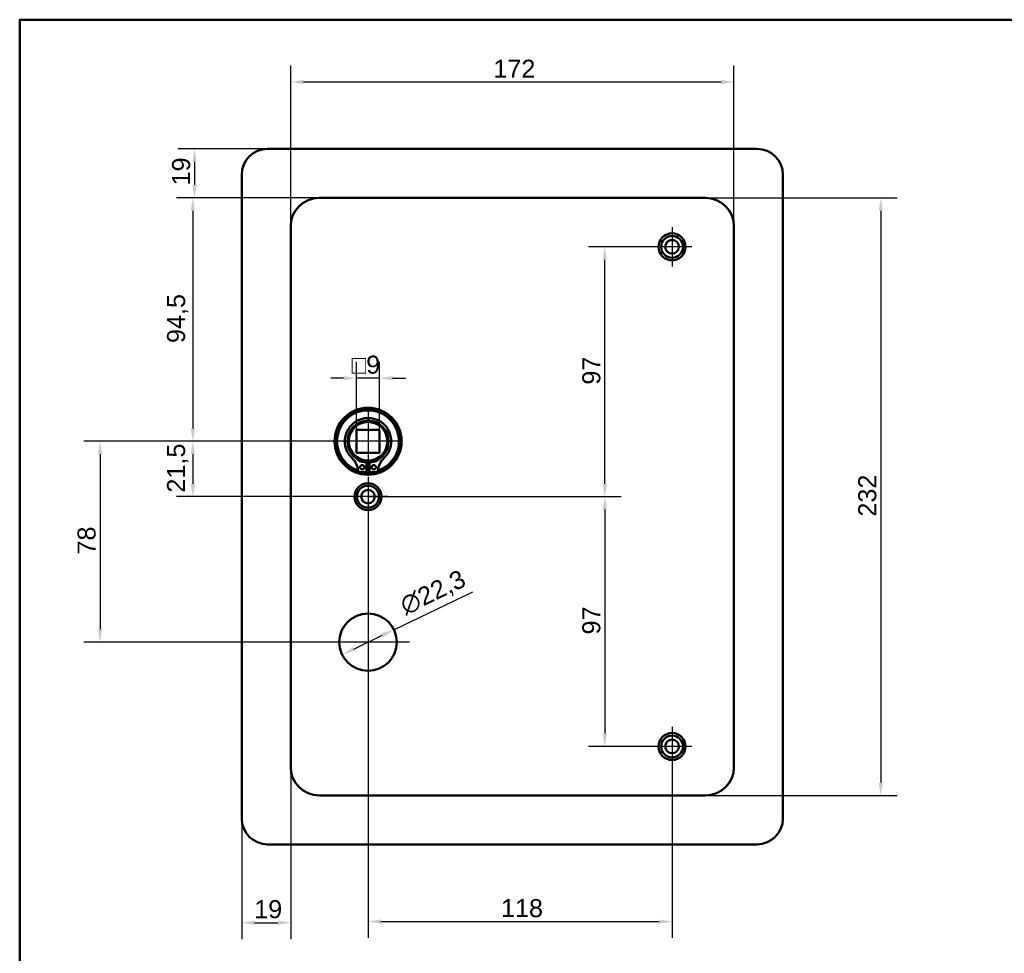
# Model space of a CAD drawing. Header units: millimetres. Extents: x 20 to 833, y 20 to 574.
# Tile 2 of 4: x 20 to 402, y 212 to 574. Entities that reach past the tile are written whole.
import ezdxf

# ---------------------------------------------------------------- set-up
doc = ezdxf.new("R2010")
doc.units = ezdxf.units.MM
doc.header["$LTSCALE"] = 2
for name, color, linetype, lineweight in [('Bemaßungen(DIN)', 7, 'Continuous', 25), ('Mittelpunktmarkierung(DIN)', 7, 'Continuous', 25), ('Sichtbare Kanten(DIN)', 7, 'Continuous', 50), ('Skizziergeometrie(DIN)', 7, 'Continuous', 50)]:
    doc.layers.add(name, color=color, linetype=linetype, lineweight=lineweight)
doc.styles.add('STANDARD-DIN~0', font='arial.ttf')
doc.dimstyles.new('CAD-LAN', dxfattribs={"dimscale": 2, "dimtxt": 3.5, "dimasz": 2.5, "dimexe": 3.175, "dimexo": 0, "dimgap": 0.8, "dimtad": 1, "dimrnd": 1e-08, "dimtxsty": 'STANDARD-DIN~0', "dimcen": 0.09, "dimdle": 10, "dimclrd": 250, "dimclre": 250, "dimclrt": 250, "dimadec": 0, "dimazin": 2, "dimtfac": 1, "dimtmove": 0, "dimatfit": 3, "dimfxl": 1, "dimtolj": 1, "dimtzin": 0, "dimlwd": 25, "dimlwe": 25, "dimarcsym": 0})

# ---------------------------------------------------------------- blocks, each defined once
blk = doc.blocks.new('Ränder Standardrahmen')
at = {"layer": 'Skizziergeometrie(DIN)', "flags": 128}
blk.add_lwpolyline([(10, 10), (10, 287), (410, 287), (410, 10), (10, 10)], dxfattribs=at)
blk = doc.blocks.new('*D8')
at = {"layer": 'Bemaßungen(DIN)', "color": 250, "linetype": 'Continuous', "lineweight": 25, "true_color": 0x3f3f3f, "transparency": 16777216}
for p, q in [((125.19, 493.82), (125.19, 556.17)), ((297.19, 493.82), (297.19, 556.17)), ((130.19, 549.82), (292.19, 549.82))]:
    blk.add_line(p, q, dxfattribs=at)
at = {"layer": 'Bemaßungen(DIN)', "color": 250, "linetype": 'Continuous', "true_color": 0x3f3f3f, "transparency": 16777216}
for points in [[(130.19, 550.65), (130.19, 548.99), (125.19, 549.82)], [(292.19, 550.65), (292.19, 548.99), (297.19, 549.82)]]:
    blk.add_solid(points, dxfattribs=at)
at = {"layer": 'Defpoints', "color": 0, "linetype": 'Continuous', "transparency": 16777216}
for p in [(297.19, 549.82), (125.19, 493.82), (297.19, 493.82)]:
    blk.add_point(p, dxfattribs=at)
at = {"layer": 'Bemaßungen(DIN)', "color": 250, "linetype": 'Continuous', "lineweight": 25, "true_color": 0x3f3f3f, "transparency": 16777216, "insert": (203.82, 558.45), "char_height": 7, "attachment_point": 1, "style": 'STANDARD-DIN~0'}
blk.add_mtext('\\A1;172', dxfattribs=at)
blk = doc.blocks.new('*D9')
at = {"layer": 'Bemaßungen(DIN)', "color": 250, "linetype": 'Continuous', "lineweight": 25, "true_color": 0x3f3f3f, "transparency": 16777216}
for p, q in [((286.19, 504.82), (360.54, 504.82)), ((354.19, 499.82), (354.19, 277.82)), ((286.19, 272.82), (360.54, 272.82))]:
    blk.add_line(p, q, dxfattribs=at)
at = {"layer": 'Bemaßungen(DIN)', "color": 250, "linetype": 'Continuous', "true_color": 0x3f3f3f, "transparency": 16777216}
for points in [[(353.36, 499.82), (355.03, 499.82), (354.19, 504.82)], [(353.36, 277.82), (355.03, 277.82), (354.19, 272.82)]]:
    blk.add_solid(points, dxfattribs=at)
at = {"layer": 'Defpoints', "color": 0, "linetype": 'Continuous', "transparency": 16777216}
for p in [(286.19, 504.82), (286.19, 272.82), (354.19, 272.82)]:
    blk.add_point(p, dxfattribs=at)
at = {"layer": 'Bemaßungen(DIN)', "color": 250, "linetype": 'Continuous', "lineweight": 25, "true_color": 0x3f3f3f, "transparency": 16777216, "insert": (345.44, 381.06), "char_height": 7, "attachment_point": 1, "rotation": 90, "style": 'STANDARD-DIN~0'}
blk.add_mtext('\\A1;232', dxfattribs=at)
blk = doc.blocks.new('*D10')
at = {"layer": 'Bemaßungen(DIN)', "color": 250, "linetype": 'Continuous', "lineweight": 25, "true_color": 0x3f3f3f, "transparency": 16777216}
for p, q in [((136.19, 504.82), (80.84, 504.82)), ((87.19, 499.82), (87.19, 415.32)), ((155.19, 410.32), (80.84, 410.32))]:
    blk.add_line(p, q, dxfattribs=at)
at = {"layer": 'Bemaßungen(DIN)', "color": 250, "linetype": 'Continuous', "true_color": 0x3f3f3f, "transparency": 16777216}
for points in [[(86.36, 499.82), (88.03, 499.82), (87.19, 504.82)], [(86.36, 415.32), (88.03, 415.32), (87.19, 410.32)]]:
    blk.add_solid(points, dxfattribs=at)
at = {"layer": 'Defpoints', "color": 0, "linetype": 'Continuous', "transparency": 16777216}
for p in [(136.19, 504.82), (87.19, 410.32), (155.19, 410.32)]:
    blk.add_point(p, dxfattribs=at)
at = {"layer": 'Bemaßungen(DIN)', "color": 250, "linetype": 'Continuous', "lineweight": 25, "true_color": 0x3f3f3f, "transparency": 16777216, "insert": (77.18, 448.45), "char_height": 7, "attachment_point": 1, "rotation": 90, "style": 'STANDARD-DIN~0'}
blk.add_mtext('\\A1;94,5', dxfattribs=at)
blk = doc.blocks.new('*D11')
at = {"layer": 'Bemaßungen(DIN)', "color": 250, "linetype": 'Continuous', "lineweight": 25, "true_color": 0x3f3f3f, "transparency": 16777216}
for p, q in [((116.19, 523.82), (81.53, 523.82)), ((87.88, 518.82), (87.88, 509.82)), ((136.19, 504.82), (81.53, 504.82))]:
    blk.add_line(p, q, dxfattribs=at)
at = {"layer": 'Bemaßungen(DIN)', "color": 250, "linetype": 'Continuous', "true_color": 0x3f3f3f, "transparency": 16777216}
for points in [[(87.05, 518.82), (88.72, 518.82), (87.88, 523.82)], [(87.05, 509.82), (88.72, 509.82), (87.88, 504.82)]]:
    blk.add_solid(points, dxfattribs=at)
at = {"layer": 'Defpoints', "color": 0, "linetype": 'Continuous', "transparency": 16777216}
for p in [(116.19, 523.82), (87.88, 504.82), (136.19, 504.82)]:
    blk.add_point(p, dxfattribs=at)
at = {"layer": 'Bemaßungen(DIN)', "color": 250, "linetype": 'Continuous', "lineweight": 25, "true_color": 0x3f3f3f, "transparency": 16777216, "insert": (79.13, 509.63), "char_height": 7, "attachment_point": 1, "rotation": 90, "style": 'STANDARD-DIN~0'}
blk.add_mtext('\\A1;19', dxfattribs=at)
blk = doc.blocks.new('*D12')
at = {"layer": 'Bemaßungen(DIN)', "color": 250, "linetype": 'Continuous', "lineweight": 25, "true_color": 0x3f3f3f, "transparency": 16777216}
for p, q in [((155.19, 410.32), (80.84, 410.32)), ((87.19, 405.32), (87.19, 393.82)), ((155.19, 388.82), (80.84, 388.82))]:
    blk.add_line(p, q, dxfattribs=at)
at = {"layer": 'Bemaßungen(DIN)', "color": 250, "linetype": 'Continuous', "true_color": 0x3f3f3f, "transparency": 16777216}
for points in [[(86.36, 405.32), (88.03, 405.32), (87.19, 410.32)], [(86.36, 393.82), (88.03, 393.82), (87.19, 388.82)]]:
    blk.add_solid(points, dxfattribs=at)
at = {"layer": 'Defpoints', "color": 0, "linetype": 'Continuous', "transparency": 16777216}
for p in [(155.19, 410.32), (87.19, 388.82), (155.19, 388.82)]:
    blk.add_point(p, dxfattribs=at)
at = {"layer": 'Bemaßungen(DIN)', "color": 250, "linetype": 'Continuous', "lineweight": 25, "true_color": 0x3f3f3f, "transparency": 16777216, "insert": (77.18, 390.39), "char_height": 7, "attachment_point": 1, "rotation": 90, "style": 'STANDARD-DIN~0'}
blk.add_mtext('\\A1;21,5', dxfattribs=at)
blk = doc.blocks.new('*D13')
at = {"layer": 'Bemaßungen(DIN)', "color": 250, "linetype": 'Continuous', "lineweight": 25, "true_color": 0x3f3f3f, "transparency": 16777216}
for p, q in [((155.19, 410.32), (44.84, 410.32)), ((51.19, 405.32), (51.19, 337.32)), ((155.19, 332.32), (44.84, 332.32))]:
    blk.add_line(p, q, dxfattribs=at)
at = {"layer": 'Bemaßungen(DIN)', "color": 250, "linetype": 'Continuous', "true_color": 0x3f3f3f, "transparency": 16777216}
for points in [[(50.36, 405.32), (52.03, 405.32), (51.19, 410.32)], [(50.36, 337.32), (52.03, 337.32), (51.19, 332.32)]]:
    blk.add_solid(points, dxfattribs=at)
at = {"layer": 'Defpoints', "color": 0, "linetype": 'Continuous', "transparency": 16777216}
for p in [(155.19, 410.32), (51.19, 332.32), (155.19, 332.32)]:
    blk.add_point(p, dxfattribs=at)
at = {"layer": 'Bemaßungen(DIN)', "color": 250, "linetype": 'Continuous', "lineweight": 25, "true_color": 0x3f3f3f, "transparency": 16777216, "insert": (42.44, 366.33), "char_height": 7, "attachment_point": 1, "rotation": 90, "style": 'STANDARD-DIN~0'}
blk.add_mtext('\\A1;78', dxfattribs=at)
blk = doc.blocks.new('*D14')
at = {"layer": 'Bemaßungen(DIN)', "color": 250, "linetype": 'Continuous', "lineweight": 25, "true_color": 0x3f3f3f, "transparency": 16777216}
for p, q in [((265.54, 485.82), (240.74, 485.82)), ((247.09, 393.82), (247.09, 480.82)), ((155.19, 388.82), (253.44, 388.82))]:
    blk.add_line(p, q, dxfattribs=at)
at = {"layer": 'Bemaßungen(DIN)', "color": 250, "linetype": 'Continuous', "true_color": 0x3f3f3f, "transparency": 16777216}
for points in [[(246.26, 480.82), (247.93, 480.82), (247.09, 485.82)], [(246.26, 393.82), (247.93, 393.82), (247.09, 388.82)]]:
    blk.add_solid(points, dxfattribs=at)
at = {"layer": 'Defpoints', "color": 0, "linetype": 'Continuous', "transparency": 16777216}
for p in [(247.09, 485.82), (265.54, 485.82), (155.19, 388.82)]:
    blk.add_point(p, dxfattribs=at)
at = {"layer": 'Bemaßungen(DIN)', "color": 250, "linetype": 'Continuous', "lineweight": 25, "true_color": 0x3f3f3f, "transparency": 16777216, "insert": (238.34, 432.31), "char_height": 7, "attachment_point": 1, "rotation": 90, "style": 'STANDARD-DIN~0'}
blk.add_mtext('\\A1;97', dxfattribs=at)
blk = doc.blocks.new('*D15')
at = {"layer": 'Bemaßungen(DIN)', "color": 250, "linetype": 'Continuous', "lineweight": 25, "true_color": 0x3f3f3f, "transparency": 16777216}
for p, q in [((155.19, 388.82), (253.44, 388.82)), ((247.09, 383.82), (247.09, 296.82)), ((265.54, 291.82), (240.74, 291.82))]:
    blk.add_line(p, q, dxfattribs=at)
at = {"layer": 'Bemaßungen(DIN)', "color": 250, "linetype": 'Continuous', "true_color": 0x3f3f3f, "transparency": 16777216}
for points in [[(246.26, 383.82), (247.93, 383.82), (247.09, 388.82)], [(246.26, 296.82), (247.93, 296.82), (247.09, 291.82)]]:
    blk.add_solid(points, dxfattribs=at)
at = {"layer": 'Defpoints', "color": 0, "linetype": 'Continuous', "transparency": 16777216}
for p in [(155.19, 388.82), (247.09, 291.82), (265.54, 291.82)]:
    blk.add_point(p, dxfattribs=at)
at = {"layer": 'Bemaßungen(DIN)', "color": 250, "linetype": 'Continuous', "lineweight": 25, "true_color": 0x3f3f3f, "transparency": 16777216, "insert": (238.34, 335.31), "char_height": 7, "attachment_point": 1, "rotation": 90, "style": 'STANDARD-DIN~0'}
blk.add_mtext('\\A1;97', dxfattribs=at)
blk = doc.blocks.new('*D16')
at = {"layer": 'Bemaßungen(DIN)', "color": 250, "linetype": 'Continuous', "lineweight": 25, "true_color": 0x3f3f3f, "transparency": 16777216}
for p, q in [((155.19, 381.17), (155.19, 217.47)), ((273.19, 284.17), (273.19, 217.47)), ((160.19, 223.82), (268.19, 223.82))]:
    blk.add_line(p, q, dxfattribs=at)
at = {"layer": 'Bemaßungen(DIN)', "color": 250, "linetype": 'Continuous', "true_color": 0x3f3f3f, "transparency": 16777216}
for points in [[(160.19, 224.65), (160.19, 222.99), (155.19, 223.82)], [(268.19, 224.65), (268.19, 222.99), (273.19, 223.82)]]:
    blk.add_solid(points, dxfattribs=at)
at = {"layer": 'Defpoints', "color": 0, "linetype": 'Continuous', "transparency": 16777216}
for p in [(155.19, 381.17), (273.19, 284.17), (273.19, 223.82)]:
    blk.add_point(p, dxfattribs=at)
at = {"layer": 'Bemaßungen(DIN)', "color": 250, "linetype": 'Continuous', "lineweight": 25, "true_color": 0x3f3f3f, "transparency": 16777216, "insert": (206.78, 232.57), "char_height": 7, "attachment_point": 1, "style": 'STANDARD-DIN~0'}
blk.add_mtext('\\A1;118', dxfattribs=at)
blk = doc.blocks.new('*D17')
at = {"layer": 'Bemaßungen(DIN)', "color": 250, "linetype": 'Continuous', "lineweight": 25, "true_color": 0x3f3f3f, "transparency": 16777216}
for p, q in [((125.19, 283.82), (125.19, 217.05)), ((106.19, 263.82), (106.19, 217.05)), ((111.19, 223.4), (120.19, 223.4))]:
    blk.add_line(p, q, dxfattribs=at)
at = {"layer": 'Bemaßungen(DIN)', "color": 250, "linetype": 'Continuous', "true_color": 0x3f3f3f, "transparency": 16777216}
for points in [[(111.19, 224.24), (111.19, 222.57), (106.19, 223.4)], [(120.19, 224.24), (120.19, 222.57), (125.19, 223.4)]]:
    blk.add_solid(points, dxfattribs=at)
at = {"layer": 'Defpoints', "color": 0, "linetype": 'Continuous', "transparency": 16777216}
for p in [(125.19, 283.82), (106.19, 263.82), (125.19, 223.4)]:
    blk.add_point(p, dxfattribs=at)
at = {"layer": 'Bemaßungen(DIN)', "color": 250, "linetype": 'Continuous', "lineweight": 25, "true_color": 0x3f3f3f, "transparency": 16777216, "insert": (111, 232.15), "char_height": 7, "attachment_point": 1, "style": 'STANDARD-DIN~0'}
blk.add_mtext('\\A1;19', dxfattribs=at)
blk = doc.blocks.new('*D18')
at = {"layer": 'Bemaßungen(DIN)', "color": 250, "linetype": 'Continuous', "lineweight": 25, "true_color": 0x3f3f3f, "transparency": 16777216}
for p, q in [((165.24, 337.15), (195.89, 351.87)), ((149.65, 329.66), (160.74, 334.98))]:
    blk.add_line(p, q, dxfattribs=at)
at = {"layer": 'Bemaßungen(DIN)', "color": 250, "linetype": 'Continuous', "true_color": 0x3f3f3f, "transparency": 16777216}
for points in [[(160.37, 335.73), (161.1, 334.23), (165.24, 337.15)], [(149.29, 330.41), (150.01, 328.91), (145.14, 327.49)]]:
    blk.add_solid(points, dxfattribs=at)
at = {"layer": 'Defpoints', "color": 0, "linetype": 'Continuous', "transparency": 16777216}
for p in [(165.24, 337.15), (145.14, 327.49)]:
    blk.add_point(p, dxfattribs=at)
at = {"layer": 'Bemaßungen(DIN)', "color": 250, "linetype": 'Continuous', "lineweight": 25, "true_color": 0x3f3f3f, "transparency": 16777216, "insert": (166.76, 349.24), "char_height": 7, "attachment_point": 1, "rotation": 25.6523, "style": 'STANDARD-DIN~0'}
blk.add_mtext('\\A1;∅22,3', dxfattribs=at)
blk = doc.blocks.new('*D19')
at = {"layer": 'Bemaßungen(DIN)', "color": 250, "linetype": 'Continuous', "lineweight": 25, "true_color": 0x3f3f3f, "transparency": 16777216}
for p, q in [((150.69, 414.82), (150.69, 441.17)), ((159.69, 414.82), (159.69, 441.17)), ((145.69, 434.82), (140.69, 434.82)), ((159.69, 434.82), (150.69, 434.82)), ((164.69, 434.82), (169.69, 434.82))]:
    blk.add_line(p, q, dxfattribs=at)
at = {"layer": 'Bemaßungen(DIN)', "color": 250, "linetype": 'Continuous', "true_color": 0x3f3f3f, "transparency": 16777216}
for points in [[(145.69, 435.65), (145.69, 433.99), (150.69, 434.82)], [(164.69, 435.65), (164.69, 433.99), (159.69, 434.82)]]:
    blk.add_solid(points, dxfattribs=at)
at = {"layer": 'Defpoints', "color": 0, "linetype": 'Continuous', "transparency": 16777216}
for p in [(150.69, 434.82), (150.69, 414.82), (159.69, 414.82)]:
    blk.add_point(p, dxfattribs=at)
at = {"layer": 'Bemaßungen(DIN)', "color": 250, "linetype": 'Continuous', "lineweight": 25, "true_color": 0x3f3f3f, "transparency": 16777216, "insert": (148.82, 443.57), "char_height": 7, "attachment_point": 1, "style": 'STANDARD-DIN~0'}
blk.add_mtext('\\A1;\\fAIGDT|b0|i0;\\H7.0000;o\\fArial|b0|i0;\\H7.0000;9', dxfattribs=at)

msp = doc.modelspace()

# ---------------------------------------------------------------- linework, layer by layer
at = {"layer": 'Mittelpunktmarkierung(DIN)', "linetype": 'Continuous'}
for p, q in [((273.1918, 493.4712), (273.1918, 478.1712)), ((280.8418, 485.8212), (265.5418, 485.8212)), ((155.1918, 422.8212), (155.1918, 397.8212)), ((167.6918, 410.3212), (142.6918, 410.3212)), ((155.1918, 396.4712), (155.1918, 381.1712)), ((162.8418, 388.8212), (147.5418, 388.8212)), ((155.1918, 348.4712), (155.1918, 316.1712)), ((171.3418, 332.3212), (139.0418, 332.3212)), ((273.1918, 299.4712), (273.1918, 284.1712)), ((280.8418, 291.8212), (265.5418, 291.8212))]:
    msp.add_line(p, q, dxfattribs=at)
at = {"layer": 'Sichtbare Kanten(DIN)'}
for p, q in [((116.1918, 523.8212), (306.1918, 523.8212)), ((106.1918, 263.8212), (106.1918, 513.8212)), ((316.1918, 513.8212), (316.1918, 263.8212)), ((286.1918, 504.8212), (136.1918, 504.8212)), ((125.1918, 493.8212), (125.1918, 283.8212)), ((297.1918, 283.8212), (297.1918, 493.8212)), ((150.6918, 414.8212), (150.6918, 405.8212)), ((159.6918, 414.8212), (150.6918, 414.8212)), ((159.6918, 405.8212), (159.6918, 414.8212)), ((150.6918, 405.8212), (159.6918, 405.8212)), ((154.5752, 402.0631), (154.5752, 398.3631)), ((155.8085, 398.3631), (155.8085, 402.0631)), ((154.5752, 398.3631), (151.5513, 398.3631)), ((158.8324, 398.3631), (155.8085, 398.3631)), ((136.1918, 272.8212), (286.1918, 272.8212)), ((306.1918, 253.8212), (116.1918, 253.8212))]:
    msp.add_line(p, q, dxfattribs=at)
for centre, radius in [((273.1918, 485.8212), 5.25), ((273.1918, 485.8212), 4.25), ((273.1918, 485.8212), 2.65), ((155.1918, 410.3212), 13), ((155.1918, 410.3212), 12.5), ((155.1918, 410.3212), 8), ((155.1918, 410.3212), 7.5), ((152.9602, 400.2131), 0.85), ((157.4235, 400.2131), 0.85), ((155.1918, 388.8212), 5.25), ((155.1918, 388.8212), 4.25), ((155.1918, 388.8212), 2.65), ((155.1918, 332.3212), 11.15), ((273.1918, 291.8212), 5.25), ((273.1918, 291.8212), 4.25), ((273.1918, 291.8212), 2.65)]:
    msp.add_circle(centre, radius, dxfattribs=at)
for centre, radius, start, end in [((116.1918, 513.8212), 10, 90, 180), ((306.1918, 513.8212), 10, 0, 90), ((136.1918, 493.8212), 11, 90, 180), ((286.1918, 493.8212), 11, 0, 90), ((155.1918, 410.3212), 12, 288.172127, 251.827873), ((155.1918, 410.3212), 9.0167, 314.140905, 225.859095), ((155.1918, 409.5878), 7.55, 215.687104, 265.314993), ((155.1918, 409.5878), 7.55, 274.685007, 324.312896), ((142.8689, 397.6231), 8.6779, 4.967053, 45.859095), ((155.1918, 410.3212), 8.2, 243.630564, 296.369436), ((155.1918, 410.3212), 9, 266.0711, 273.9289), ((167.5147, 397.6231), 8.6779, 134.140905, 175.032947), ((155.1918, 410.3212), 12, 265.211021, 274.788979), ((136.1918, 283.8212), 11, 180, 270), ((286.1918, 283.8212), 11, 270, 0), ((116.1918, 263.8212), 10, 180, 270), ((306.1918, 263.8212), 10, 270, 0)]:
    msp.add_arc(centre, radius, start, end, dxfattribs=at)

# ---------------------------------------------------------------- block references
at = {"xscale": 2, "yscale": 2, "zscale": 2}
msp.add_blockref('Ränder Standardrahmen', (0, 0), dxfattribs=at)

# ---------------------------------------------------------------- dimensions: what is measured, and where the dimension line sits
at = {"layer": 'Bemaßungen(DIN)', "color": 250, "linetype": 'Continuous', "lineweight": 25, "true_color": 0x3f3f3f}
for base, p1, p2, angle, picture, middle in [((297.1918, 549.8212), (125.1918, 493.8212), (297.1918, 493.8212), 180, '*D8', (211.1918, 549.8212)), ((87.8819, 504.8212), (116.1918, 523.8212), (136.1918, 504.8212), 270, '*D11', (87.8819, 514.3212)), ((87.1918, 410.3212), (136.1918, 504.8212), (155.1918, 410.3212), 90, '*D10', (87.1918, 457.5712)), ((354.1918, 272.8212), (286.1918, 504.8212), (286.1918, 272.8212), 90, '*D9', (354.1918, 388.8212)), ((247.093, 485.8212), (155.1918, 388.8212), (265.5418, 485.8212), 90, '*D14', (247.093, 437.3212)), ((51.1918, 332.3212), (155.1918, 410.3212), (155.1918, 332.3212), 90, '*D13', (51.1918, 371.3212)), ((87.1918, 388.8212), (155.1918, 410.3212), (155.1918, 388.8212), 90, '*D12', (87.1918, 399.5712)), ((247.093, 291.8212), (155.1918, 388.8212), (265.5418, 291.8212), 90, '*D15', (247.093, 340.3212)), ((273.1918, 223.8212), (155.1918, 381.1712), (273.1918, 284.1712), 180, '*D16', (214.1918, 223.8212))]:
    dim = msp.add_linear_dim(base=base, p1=p1, p2=p2, angle=angle, dimstyle='CAD-LAN', override={"dimgap": 0.8, "dimdec": 2, "dimtol": 0, "dimlim": 0, "dimtp": 0, "dimtm": 0, "dimtdec": 2, "dimtofl": 0, "dimatfit": 1}, dxfattribs=at)
    dim.commit()
    dim.dimension.update_dxf_attribs({"geometry": picture, "text_midpoint": middle, "dimtype": 160})
dim = msp.add_linear_dim(base=(150.6918, 434.8212), p1=(159.6918, 414.8212), p2=(150.6918, 414.8212), angle=180, text='\\fAIGDT|b0|i0;\\H7.0000;o\\fArial|b0|i0;\\H7.0000;<>', dimstyle='CAD-LAN', override={"dimgap": 0.8, "dimdec": 2, "dimtol": 0, "dimlim": 0, "dimtp": 0, "dimtm": 0, "dimtdec": 2, "dimtofl": 1, "dimatfit": 1}, dxfattribs=at)
dim.commit()
dim.dimension.update_dxf_attribs({"geometry": '*D19', "text_midpoint": (155.1918, 434.8212), "dimtype": 160})
dim = msp.add_diameter_dim_2p(p1=(145.1408, 327.4943), p2=(165.2429, 337.1481), dimstyle='CAD-LAN', override={"dimgap": 0.8, "dimdec": 2, "dimlfac": 1, "dimtol": 0, "dimlim": 0, "dimtp": 0, "dimtm": 0, "dimtdec": 2, "dimatfit": 2}, dxfattribs=at)
dim.commit()
dim.dimension.update_dxf_attribs({"geometry": '*D18', "text_midpoint": (182.8203, 345.5896), "dimtype": 163})
dim = msp.add_linear_dim(base=(125.1918, 223.403), p1=(106.1918, 263.8212), p2=(125.1918, 283.8212), dimstyle='CAD-LAN', override={"dimgap": 0.8, "dimdec": 2, "dimtol": 0, "dimlim": 0, "dimtp": 0, "dimtm": 0, "dimtdec": 2, "dimtofl": 0, "dimatfit": 1}, dxfattribs=at)
dim.commit()
dim.dimension.update_dxf_attribs({"geometry": '*D17', "text_midpoint": (115.6918, 223.403), "dimtype": 160})

doc.saveas('drawing.dxf')
